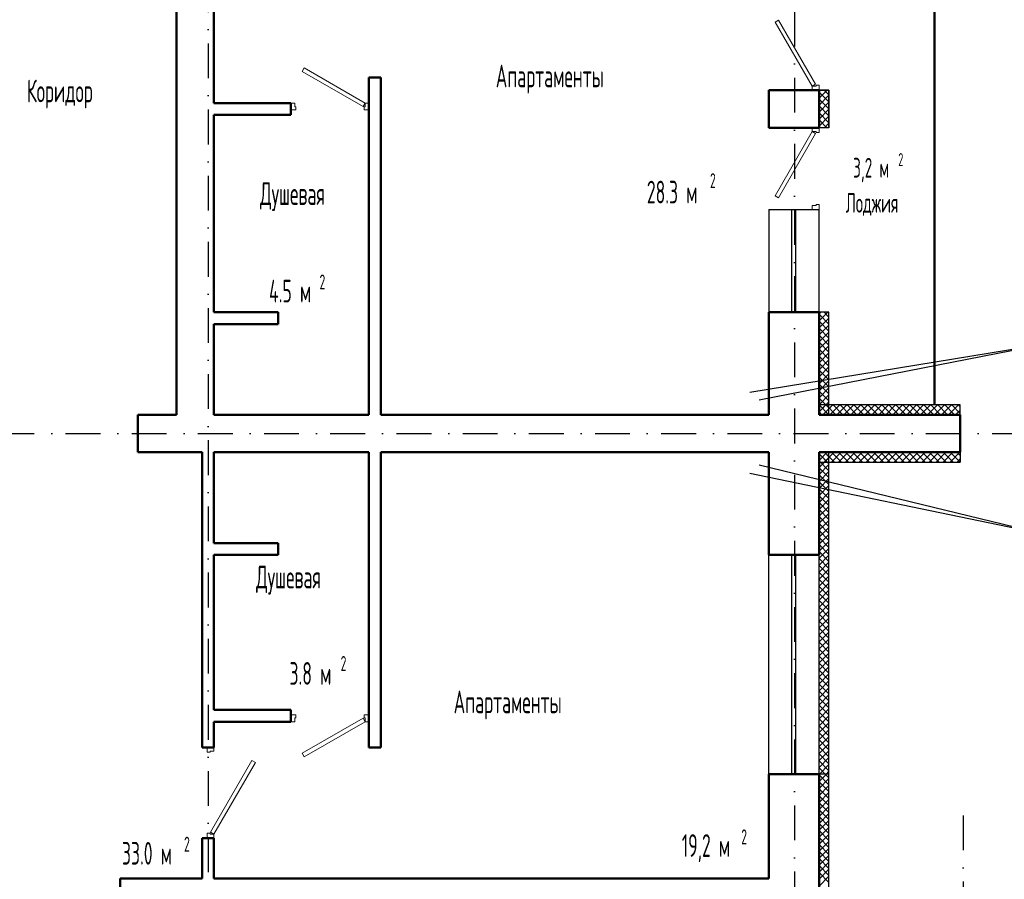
# Model space of a CAD drawing. Extents: x -1560602 to 321118, y -2308202 to -430103.
# Tile 20 of 104: x -1493034 to -1483060, y -2269151 to -2260440. Entities that reach past the tile are written whole.
import ezdxf

# ---------------------------------------------------------------- set-up
doc = ezdxf.new("R2010")
doc.units = 0
doc.header["$MEASUREMENT"] = 0
doc.linetypes.add('Dot & Dashed', pattern=[670.277762, 352.777767, -176.388884, 0, -141.111112])
doc.linetypes.add('Штрихпунктирная', pattern=[0.670278, 0.352778, -0.176389, 0, -0.141111])
doc.layers.get('0').update_dxf_attribs({"color": 255, "linetype": 'CONTINUOUS'})
doc.layers.add('Двери', color=4, linetype='CONTINUOUS', lineweight=15)
doc.layers.add('стены', color=5, linetype='CONTINUOUS', lineweight=50)
for name, color, linetype in [('Оси', 253, 'Dot & Dashed'), ('отделка', 240, 'CONTINUOUS'), ('Текст', 7, 'CONTINUOUS'), ('Утеплитель', 6, 'CONTINUOUS')]:
    doc.layers.add(name, color=color, linetype=linetype)
doc.styles.get("Standard").update_dxf_attribs({"font": 'spds.shx', "width": 0.7, "height": 250})

msp = doc.modelspace()

# ---------------------------------------------------------------- linework, layer by layer
at = {"color": 0}
for p, q in [((-1485636.4, -2264215.9, 0), (-1482531.6, -2263704.7, 0)), ((-1482531.6, -2263704.7, 0), (-1485542.5, -2264293.9, 0)), ((-1482531.6, -2265681.8, 0), (-1485636.4, -2265040.1, 0)), ((-1485542.5, -2264950.5, 0), (-1482531.6, -2265681.8, 0))]:
    msp.add_line(p, q, dxfattribs=at)
at = {"layer": 'Двери', "color": 0, "linetype": 'Continuous'}
for p, q in [((-1485380.7, -2260464.4), (-1485346.1, -2260444.4)), ((-1485346.1, -2260444.4), (-1484971.1, -2261093.9)), ((-1485005.7, -2261113.9), (-1485380.7, -2260464.4)), ((-1490150.6, -2260929), (-1490170.6, -2260963.6)), ((-1489535.7, -2261284), (-1490150.6, -2260929)), ((-1490170.6, -2260963.6), (-1489555.7, -2261318.6)), ((-1484971.1, -2261093.9), (-1485005.7, -2261113.9)), ((-1485005.7, -2261153.9), (-1485005.7, -2261113.9)), ((-1485005.7, -2261113.9), (-1484965.7, -2261113.9)), ((-1484965.7, -2261113.9), (-1484965.7, -2261103.9)), ((-1484965.7, -2261103.9), (-1484935.7, -2261103.9)), ((-1484935.7, -2261103.9), (-1484935.7, -2261153.9)), ((-1490245.7, -2261284), (-1490285.7, -2261284)), ((-1490245.7, -2261324), (-1490245.7, -2261284)), ((-1490235.7, -2261324), (-1490245.7, -2261324)), ((-1490235.7, -2261354), (-1490235.7, -2261324)), ((-1489555.7, -2261318.6), (-1489535.7, -2261284)), ((-1489535.7, -2261324), (-1489545.7, -2261324)), ((-1489545.7, -2261324), (-1489545.7, -2261354)), ((-1489495.7, -2261284), (-1489535.7, -2261284)), ((-1489535.7, -2261284), (-1489535.7, -2261324)), ((-1490285.7, -2261354), (-1490235.7, -2261354)), ((-1489545.7, -2261354), (-1489495.7, -2261354)), ((-1485005.7, -2261533.9), (-1485005.7, -2261573.9)), ((-1484935.7, -2261583.9), (-1484935.7, -2261533.9)), ((-1485005.7, -2261573.9), (-1485380.7, -2262223.4)), ((-1485346.1, -2262243.4), (-1484971.1, -2261593.9)), ((-1485005.7, -2261573.9), (-1484965.7, -2261573.9)), ((-1484971.1, -2261593.9), (-1485005.7, -2261573.9)), ((-1484965.7, -2261573.9), (-1484965.7, -2261583.9)), ((-1484965.7, -2261583.9), (-1484935.7, -2261583.9)), ((-1485380.7, -2262223.4), (-1485346.1, -2262243.4)), ((-1484965.7, -2262323.9), (-1485005.7, -2262323.9)), ((-1485005.7, -2262323.9), (-1485005.7, -2262363.9)), ((-1484935.7, -2262313.9), (-1484965.7, -2262313.9)), ((-1484965.7, -2262313.9), (-1484965.7, -2262323.9)), ((-1484935.7, -2262363.9), (-1484935.7, -2262313.9)), ((-1490285.7, -2267483.8), (-1490235.7, -2267483.8)), ((-1490235.7, -2267513.8), (-1490245.7, -2267513.8)), ((-1490245.7, -2267513.8), (-1490245.7, -2267553.8)), ((-1490235.7, -2267483.8), (-1490235.7, -2267513.8)), ((-1490170.6, -2267874.2), (-1489555.7, -2267519.2)), ((-1489555.7, -2267519.2), (-1489535.7, -2267553.8)), ((-1489545.7, -2267513.8), (-1489545.7, -2267483.8)), ((-1489545.7, -2267483.8), (-1489495.7, -2267483.8)), ((-1489535.7, -2267513.8), (-1489545.7, -2267513.8)), ((-1489535.7, -2267553.8), (-1489535.7, -2267513.8)), ((-1490245.7, -2267553.8), (-1490285.7, -2267553.8)), ((-1489535.7, -2267553.8), (-1490150.6, -2267908.8)), ((-1489495.7, -2267553.8), (-1489535.7, -2267553.8)), ((-1491135.7, -2267813.8), (-1491135.7, -2267863.8)), ((-1491065.7, -2267853.8), (-1491065.7, -2267813.8)), ((-1491135.7, -2267863.8), (-1491105.7, -2267863.8)), ((-1491105.7, -2267863.8), (-1491105.7, -2267853.8)), ((-1491105.7, -2267853.8), (-1491065.7, -2267853.8)), ((-1490150.6, -2267908.8), (-1490170.6, -2267874.2)), ((-1490680.4, -2267946.4), (-1491100.4, -2268673.8)), ((-1491065.7, -2268693.8), (-1490645.7, -2267966.4)), ((-1490645.7, -2267966.4), (-1490680.4, -2267946.4)), ((-1491105.7, -2268683.8), (-1491135.7, -2268683.8)), ((-1491135.7, -2268683.8), (-1491135.7, -2268733.8)), ((-1491105.7, -2268693.8), (-1491105.7, -2268683.8)), ((-1491065.7, -2268693.8), (-1491105.7, -2268693.8)), ((-1491100.4, -2268673.8), (-1491065.7, -2268693.8)), ((-1491065.7, -2268733.8), (-1491065.7, -2268693.8))]:
    msp.add_line(p, q, dxfattribs=at)
at = {"layer": 'Оси', "color": 0, "linetype": 'Штрихпунктирная', "lineweight": -3, "ltscale": 1000}
for p, q in [((-1491125.7, -2249953.9), (-1491125.7, -2295575.6)), ((-1485185.7, -2252313.9), (-1485185.7, -2295548.9)), ((-1505305.6, -2264633.9), (-1478850.7, -2264633.9)), ((-1483475.7, -2268503.9), (-1483475.7, -2295548.9))]:
    msp.add_line(p, q, dxfattribs=at)
at = {"layer": 'отделка', "color": 0, "ltscale": 100}
for p, q in [((-1485445.7, -2262363.9), (-1484935.7, -2262363.9)), ((-1485445.7, -2262363.9), (-1485445.7, -2263403.9)), ((-1485210.7, -2263403.9), (-1485210.7, -2262363.9)), ((-1485170.7, -2263403.9), (-1485170.7, -2262363.9)), ((-1484935.7, -2263403.9), (-1484935.7, -2262363.9)), ((-1485445.7, -2263403.9), (-1484935.7, -2263403.9)), ((-1485445.7, -2268083.9), (-1485445.7, -2265863.9)), ((-1485210.7, -2268083.9), (-1485210.7, -2265863.9)), ((-1485170.7, -2268083.9), (-1485170.7, -2265863.9)), ((-1484935.7, -2268083.9), (-1484935.7, -2265863.9))]:
    msp.add_line(p, q, dxfattribs=at)
at = {"layer": 'стены', "color": 0, "ltscale": 100}
for p, q in [((-1483765.7, -2264343.9), (-1483765.7, -2254543.9)), ((-1491065.7, -2261284), (-1491065.7, -2259423.9)), ((-1489375.7, -2261024), (-1489495.7, -2261024)), ((-1489495.7, -2261024), (-1489495.7, -2264443.9)), ((-1489375.7, -2264443.9), (-1489375.7, -2261024)), ((-1490285.7, -2261284), (-1491065.7, -2261284)), ((-1490285.7, -2261404), (-1490285.7, -2261284)), ((-1491065.7, -2263404), (-1491065.7, -2261404)), ((-1491065.7, -2261404), (-1490285.7, -2261404)), ((-1490415.7, -2263404), (-1491065.7, -2263404)), ((-1490415.7, -2263523.9), (-1490415.7, -2263404)), ((-1491065.7, -2263524), (-1490415.7, -2263523.9)), ((-1489495.7, -2264443.9), (-1491065.7, -2264443.9)), ((-1483505.7, -2264823.9), (-1483505.7, -2264443.9)), ((-1490415.7, -2265863.8), (-1490415.7, -2265743.9)), ((-1490285.7, -2267553.8), (-1490285.7, -2267433.8)), ((-1491065.7, -2267813.8), (-1491185.7, -2267813.8)), ((-1491065.7, -2268733.8), (-1491185.7, -2268733.8))]:
    msp.add_line(p, q, dxfattribs=at)
at = {"layer": 'стены', "color": 0, "linetype": 'Continuous'}
for p, q in [((-1491445.7, -2259423.9), (-1491445.7, -2264443.9)), ((-1485005.7, -2261153.9), (-1485445.7, -2261153.9)), ((-1485445.7, -2261153.9), (-1485445.7, -2261348.9)), ((-1484935.7, -2261153.9), (-1485005.7, -2261153.9)), ((-1484935.7, -2261153.9), (-1485005.7, -2261153.9)), ((-1484935.7, -2261533.9), (-1484935.7, -2261153.9)), ((-1485445.7, -2261343.9), (-1485445.7, -2261533.9)), ((-1485005.7, -2261533.9), (-1485445.7, -2261533.9)), ((-1484935.7, -2261533.9), (-1485005.7, -2261533.9)), ((-1485005.7, -2263403.9), (-1485445.7, -2263403.9)), ((-1485445.7, -2263403.9), (-1485445.7, -2264443.9)), ((-1484935.7, -2263403.9), (-1485005.7, -2263403.9)), ((-1484935.7, -2263403.9), (-1485005.7, -2263403.9)), ((-1484935.7, -2264443.9), (-1484935.7, -2263403.9)), ((-1491065.7, -2264443.9), (-1491065.7, -2263524)), ((-1485445.7, -2263566.3), (-1485445.7, -2264421.3)), ((-1491445.7, -2264443.9), (-1491835.7, -2264443.9)), ((-1491835.7, -2264443.9), (-1491835.7, -2264823.9)), ((-1486615.7, -2264443.9), (-1489375.7, -2264443.9)), ((-1485445.7, -2264443.9), (-1486615.7, -2264443.9)), ((-1485468.2, -2264443.8), (-1486473.2, -2264443.8)), ((-1484935.7, -2264443.9), (-1483505.7, -2264443.9)), ((-1491835.7, -2264823.9), (-1491185.7, -2264823.9)), ((-1491185.7, -2264823.9), (-1491185.7, -2267813.8)), ((-1491065.7, -2265743.8), (-1491065.7, -2264823.9)), ((-1491065.7, -2264823.9), (-1489495.7, -2264823.9)), ((-1489518.7, -2264823.9), (-1491042.7, -2264823.9)), ((-1489495.7, -2264823.9), (-1489495.7, -2267433.8)), ((-1489375.7, -2267813.8), (-1489375.7, -2264823.9)), ((-1489375.7, -2264823.9), (-1485445.7, -2264823.9)), ((-1485445.7, -2264823.9), (-1485445.7, -2265863.9)), ((-1484935.7, -2264823.9), (-1483505.7, -2264823.9)), ((-1484935.7, -2265863.9), (-1484935.7, -2264823.9)), ((-1491065.7, -2265720.9), (-1491065.7, -2264846.9)), ((-1489495.7, -2265720.9), (-1489495.7, -2264846.9)), ((-1490415.7, -2265743.8), (-1491065.7, -2265743.8)), ((-1491065.7, -2265863.8), (-1490415.7, -2265863.8)), ((-1491065.7, -2267433.8), (-1491065.7, -2265863.8)), ((-1485005.7, -2265863.9), (-1485445.7, -2265863.9)), ((-1484935.7, -2265863.9), (-1485005.7, -2265863.9)), ((-1484935.7, -2265863.9), (-1485005.7, -2265863.9)), ((-1490285.7, -2267433.8), (-1491065.7, -2267433.8)), ((-1489495.7, -2267433.8), (-1489495.7, -2267813.8)), ((-1491065.7, -2267553.8), (-1490285.7, -2267553.8)), ((-1491065.7, -2267813.8), (-1491065.7, -2267553.8)), ((-1489495.7, -2267813.8), (-1489375.7, -2267813.8)), ((-1485005.7, -2268083.9), (-1485445.7, -2268083.9)), ((-1485445.7, -2268083.9), (-1485445.7, -2269143.9)), ((-1484935.7, -2268083.9), (-1485005.7, -2268083.9)), ((-1484935.7, -2268083.9), (-1485005.7, -2268083.9)), ((-1484935.7, -2269143.9), (-1484935.7, -2268083.9)), ((-1491185.7, -2268733.8), (-1491185.7, -2269143.9)), ((-1491065.7, -2269143.9), (-1491065.7, -2268733.8)), ((-1492015.7, -2269143.9), (-1492015.7, -2269653.9)), ((-1491185.7, -2269143.9), (-1492015.7, -2269143.9)), ((-1485445.7, -2269143.9), (-1491065.7, -2269143.9)), ((-1484935.7, -2269653.9), (-1484935.7, -2269143.9))]:
    msp.add_line(p, q, dxfattribs=at)
at = {"layer": 'Утеплитель', "color": 0, "linetype": 'Continuous'}
for p, q in [((-1484835.7, -2261153.9), (-1484935.7, -2261153.9)), ((-1484935.7, -2261164), (-1484925.6, -2261153.9)), ((-1484935.7, -2261234.7), (-1484854.9, -2261153.9)), ((-1484835.7, -2261272.7), (-1484935.7, -2261172.7)), ((-1484935.7, -2261305.4), (-1484835.7, -2261205.4)), ((-1484835.7, -2261343.4), (-1484935.7, -2261243.4)), ((-1484835.7, -2261202), (-1484883.9, -2261153.9)), ((-1484835.7, -2261533.9), (-1484835.7, -2261153.9)), ((-1484935.7, -2261376.1), (-1484835.7, -2261276.1)), ((-1484835.7, -2261414.1), (-1484935.7, -2261314.1)), ((-1484935.7, -2261446.9), (-1484835.7, -2261346.9)), ((-1484835.7, -2261484.9), (-1484935.7, -2261384.9)), ((-1484935.7, -2261517.6), (-1484835.7, -2261417.6)), ((-1484857.4, -2261533.9), (-1484935.7, -2261455.6)), ((-1484928.1, -2261533.9), (-1484935.7, -2261526.3)), ((-1484835.7, -2261533.9), (-1484935.7, -2261533.9)), ((-1484881.4, -2261533.9), (-1484835.7, -2261488.3)), ((-1484835.7, -2263403.9), (-1484935.7, -2263403.9)), ((-1484935.7, -2263421.9), (-1484917.7, -2263403.9)), ((-1484935.7, -2263492.6), (-1484847, -2263403.9)), ((-1484835.7, -2263524.8), (-1484935.7, -2263424.8)), ((-1484835.7, -2263454.1), (-1484886, -2263403.9)), ((-1484835.7, -2264443.9), (-1484835.7, -2263403.9)), ((-1484935.7, -2263563.4), (-1484835.7, -2263463.4)), ((-1484835.7, -2263595.6), (-1484935.7, -2263495.6)), ((-1484935.7, -2263634.1), (-1484835.7, -2263534.1)), ((-1484835.7, -2263666.3), (-1484935.7, -2263566.3)), ((-1484935.7, -2263704.8), (-1484835.7, -2263604.8)), ((-1484835.7, -2263737), (-1484935.7, -2263637)), ((-1484935.7, -2263775.5), (-1484835.7, -2263675.5)), ((-1484835.7, -2263807.7), (-1484935.7, -2263707.7)), ((-1484935.7, -2263846.2), (-1484835.7, -2263746.2)), ((-1484835.7, -2263878.4), (-1484935.7, -2263778.4)), ((-1484935.7, -2263916.9), (-1484835.7, -2263816.9)), ((-1484835.7, -2263949.1), (-1484935.7, -2263849.1)), ((-1484935.7, -2263987.6), (-1484835.7, -2263887.6)), ((-1484835.7, -2264019.8), (-1484935.7, -2263919.8)), ((-1484935.7, -2264058.3), (-1484835.7, -2263958.3)), ((-1484835.7, -2264090.5), (-1484935.7, -2263990.5)), ((-1484935.7, -2264129), (-1484835.7, -2264029)), ((-1484835.7, -2264161.2), (-1484935.7, -2264061.2)), ((-1484935.7, -2264199.7), (-1484835.7, -2264099.7)), ((-1484835.7, -2264232), (-1484935.7, -2264132)), ((-1484935.7, -2264270.5), (-1484835.7, -2264170.5)), ((-1484835.7, -2264302.7), (-1484935.7, -2264202.7)), ((-1484935.7, -2264341.2), (-1484835.7, -2264241.2)), ((-1484835.7, -2264373.4), (-1484935.7, -2264273.4)), ((-1484935.7, -2264411.9), (-1484835.7, -2264311.9)), ((-1483505.7, -2264343.9), (-1484935.7, -2264343.9)), ((-1484935.7, -2264411.9), (-1484867.8, -2264343.9)), ((-1484835.9, -2264443.9), (-1484935.7, -2264344.1)), ((-1484835.9, -2264443.9), (-1484935.7, -2264344.1)), ((-1484906.6, -2264443.9), (-1484935.7, -2264414.8)), ((-1484906.6, -2264443.9), (-1484935.7, -2264414.8)), ((-1484897.1, -2264443.9), (-1484797.1, -2264343.9)), ((-1484897.1, -2264443.9), (-1484835.7, -2264382.6)), ((-1484765.2, -2264443.9), (-1484865.2, -2264343.9)), ((-1484826.3, -2264443.9), (-1484726.3, -2264343.9)), ((-1484694.5, -2264443.9), (-1484794.5, -2264343.9)), ((-1484755.6, -2264443.9), (-1484655.6, -2264343.9)), ((-1484623.8, -2264443.9), (-1484723.8, -2264343.9)), ((-1484684.9, -2264443.9), (-1484584.9, -2264343.9)), ((-1484553.1, -2264443.9), (-1484653.1, -2264343.9)), ((-1484614.2, -2264443.9), (-1484514.2, -2264343.9)), ((-1484482.4, -2264443.9), (-1484582.4, -2264343.9)), ((-1484543.5, -2264443.9), (-1484443.5, -2264343.9)), ((-1484411.7, -2264443.9), (-1484511.7, -2264343.9)), ((-1484472.8, -2264443.9), (-1484372.8, -2264343.9)), ((-1484341, -2264443.9), (-1484441, -2264343.9)), ((-1484402.1, -2264443.9), (-1484302.1, -2264343.9)), ((-1484270.2, -2264443.9), (-1484370.2, -2264343.9)), ((-1484331.4, -2264443.9), (-1484231.4, -2264343.9)), ((-1484199.5, -2264443.9), (-1484299.5, -2264343.9)), ((-1484260.7, -2264443.9), (-1484160.7, -2264343.9)), ((-1484128.8, -2264443.9), (-1484228.8, -2264343.9)), ((-1484189.9, -2264443.9), (-1484089.9, -2264343.9)), ((-1484058.1, -2264443.9), (-1484158.1, -2264343.9)), ((-1484119.2, -2264443.9), (-1484019.2, -2264343.9)), ((-1483987.4, -2264443.9), (-1484087.4, -2264343.9)), ((-1484048.5, -2264443.9), (-1483948.5, -2264343.9)), ((-1483916.7, -2264443.9), (-1484016.7, -2264343.9)), ((-1483977.8, -2264443.9), (-1483877.8, -2264343.9)), ((-1483846, -2264443.9), (-1483946, -2264343.9)), ((-1483907.1, -2264443.9), (-1483807.1, -2264343.9)), ((-1483775.3, -2264443.9), (-1483875.3, -2264343.9)), ((-1483836.4, -2264443.9), (-1483736.4, -2264343.9)), ((-1483704.6, -2264443.9), (-1483804.6, -2264343.9)), ((-1483765.7, -2264443.9), (-1483665.7, -2264343.9)), ((-1483633.8, -2264443.9), (-1483733.8, -2264343.9)), ((-1483695, -2264443.9), (-1483595, -2264343.9)), ((-1483563.1, -2264443.9), (-1483663.1, -2264343.9)), ((-1483624.3, -2264443.9), (-1483524.3, -2264343.9)), ((-1483505.7, -2264430.6), (-1483592.4, -2264343.9)), ((-1483553.5, -2264443.9), (-1483505.7, -2264396.1)), ((-1483505.7, -2264359.9), (-1483521.7, -2264343.9)), ((-1484935.7, -2264836.1), (-1484923.5, -2264823.9)), ((-1484935.7, -2264906.9), (-1484852.8, -2264823.9)), ((-1484935.7, -2264836.1), (-1484923.5, -2264823.9)), ((-1484935.7, -2264906.9), (-1484852.8, -2264823.9)), ((-1484835.7, -2264939.1), (-1484935.7, -2264839.1)), ((-1484850.9, -2264923.9), (-1484935.7, -2264839.1)), ((-1484882.1, -2264923.9), (-1484782.1, -2264823.9)), ((-1484835.7, -2264868.4), (-1484880.2, -2264823.9)), ((-1484780.2, -2264923.9), (-1484880.2, -2264823.9)), ((-1484835.7, -2268083.9), (-1484835.7, -2264823.9)), ((-1484811.4, -2264923.9), (-1484711.4, -2264823.9)), ((-1484709.5, -2264923.9), (-1484809.5, -2264823.9)), ((-1484740.7, -2264923.9), (-1484640.7, -2264823.9)), ((-1484638.8, -2264923.9), (-1484738.8, -2264823.9)), ((-1484669.9, -2264923.9), (-1484569.9, -2264823.9)), ((-1484568.1, -2264923.9), (-1484668.1, -2264823.9)), ((-1484599.2, -2264923.9), (-1484499.2, -2264823.9)), ((-1484497.3, -2264923.9), (-1484597.3, -2264823.9)), ((-1484528.5, -2264923.9), (-1484428.5, -2264823.9)), ((-1484426.6, -2264923.9), (-1484526.6, -2264823.9)), ((-1484457.8, -2264923.9), (-1484357.8, -2264823.9)), ((-1484355.9, -2264923.9), (-1484455.9, -2264823.9)), ((-1484387.1, -2264923.9), (-1484287.1, -2264823.9)), ((-1484285.2, -2264923.9), (-1484385.2, -2264823.9)), ((-1484316.4, -2264923.9), (-1484216.4, -2264823.9)), ((-1484214.5, -2264923.9), (-1484314.5, -2264823.9)), ((-1484245.7, -2264923.9), (-1484145.7, -2264823.9)), ((-1484143.8, -2264923.9), (-1484243.8, -2264823.9)), ((-1484175, -2264923.9), (-1484075, -2264823.9)), ((-1484073.1, -2264923.9), (-1484173.1, -2264823.9)), ((-1484104.3, -2264923.9), (-1484004.3, -2264823.9)), ((-1484002.4, -2264923.9), (-1484102.4, -2264823.9)), ((-1484033.5, -2264923.9), (-1483933.5, -2264823.9)), ((-1483931.7, -2264923.9), (-1484031.7, -2264823.9)), ((-1483962.8, -2264923.9), (-1483862.8, -2264823.9)), ((-1483861, -2264923.9), (-1483961, -2264823.9)), ((-1483892.1, -2264923.9), (-1483792.1, -2264823.9)), ((-1483790.2, -2264923.9), (-1483890.2, -2264823.9)), ((-1483821.4, -2264923.9), (-1483721.4, -2264823.9)), ((-1483719.5, -2264923.9), (-1483819.5, -2264823.9)), ((-1483750.7, -2264923.9), (-1483650.7, -2264823.9)), ((-1483648.8, -2264923.9), (-1483748.8, -2264823.9)), ((-1483680, -2264923.9), (-1483580, -2264823.9)), ((-1483578.1, -2264923.9), (-1483678.1, -2264823.9)), ((-1483609.3, -2264923.9), (-1483509.3, -2264823.9)), ((-1483507.4, -2264923.9), (-1483607.4, -2264823.9)), ((-1483505.7, -2264854.8), (-1483536.7, -2264823.9)), ((-1484935.7, -2264977.6), (-1484835.7, -2264877.6)), ((-1484835.7, -2265009.8), (-1484935.7, -2264909.8)), ((-1484921.6, -2264923.9), (-1484935.7, -2264909.8)), ((-1484935.7, -2264923.9), (-1483505.7, -2264923.9)), ((-1483538.6, -2264923.9), (-1483505.7, -2264891.1)), ((-1484935.7, -2265048.3), (-1484835.7, -2264948.3)), ((-1484835.7, -2265080.5), (-1484935.7, -2264980.5)), ((-1484935.7, -2265119), (-1484835.7, -2265019)), ((-1484835.7, -2265151.2), (-1484935.7, -2265051.2)), ((-1484935.7, -2265189.7), (-1484835.7, -2265089.7)), ((-1484835.7, -2265221.9), (-1484935.7, -2265121.9)), ((-1484935.7, -2265260.4), (-1484835.7, -2265160.4)), ((-1484835.7, -2265292.6), (-1484935.7, -2265192.6)), ((-1484935.7, -2265331.1), (-1484835.7, -2265231.1)), ((-1484835.7, -2265363.3), (-1484935.7, -2265263.3)), ((-1484935.7, -2265401.8), (-1484835.7, -2265301.8)), ((-1484835.7, -2265434), (-1484935.7, -2265334)), ((-1484935.7, -2265472.5), (-1484835.7, -2265372.5)), ((-1484835.7, -2265504.7), (-1484935.7, -2265404.7)), ((-1484935.7, -2265543.3), (-1484835.7, -2265443.3)), ((-1484835.7, -2265575.5), (-1484935.7, -2265475.5)), ((-1484935.7, -2265614), (-1484835.7, -2265514)), ((-1484835.7, -2265646.2), (-1484935.7, -2265546.2)), ((-1484935.7, -2265684.7), (-1484835.7, -2265584.7)), ((-1484835.7, -2265716.9), (-1484935.7, -2265616.9)), ((-1484935.7, -2265755.4), (-1484835.7, -2265655.4)), ((-1484835.7, -2265787.6), (-1484935.7, -2265687.6)), ((-1484935.7, -2265826.1), (-1484835.7, -2265726.1)), ((-1484835.7, -2265858.3), (-1484935.7, -2265758.3)), ((-1484935.7, -2265896.8), (-1484835.7, -2265796.8)), ((-1484835.7, -2265929), (-1484935.7, -2265829)), ((-1484935.7, -2265967.5), (-1484835.7, -2265867.5)), ((-1484835.7, -2265999.7), (-1484935.7, -2265899.7)), ((-1484935.7, -2266038.2), (-1484835.7, -2265938.2)), ((-1484835.7, -2266070.4), (-1484935.7, -2265970.4)), ((-1484935.7, -2266108.9), (-1484835.7, -2266008.9)), ((-1484835.7, -2266141.1), (-1484935.7, -2266041.1)), ((-1484935.7, -2266179.6), (-1484835.7, -2266079.6)), ((-1484835.7, -2266211.9), (-1484935.7, -2266111.9)), ((-1484935.7, -2266250.4), (-1484835.7, -2266150.4)), ((-1484835.7, -2266282.6), (-1484935.7, -2266182.6)), ((-1484935.7, -2266321.1), (-1484835.7, -2266221.1)), ((-1484835.7, -2266353.3), (-1484935.7, -2266253.3)), ((-1484935.7, -2266391.8), (-1484835.7, -2266291.8)), ((-1484835.7, -2266424), (-1484935.7, -2266324)), ((-1484935.7, -2266462.5), (-1484835.7, -2266362.5)), ((-1484835.7, -2266494.7), (-1484935.7, -2266394.7)), ((-1484935.7, -2266533.2), (-1484835.7, -2266433.2)), ((-1484835.7, -2266565.4), (-1484935.7, -2266465.4)), ((-1484935.7, -2266603.9), (-1484835.7, -2266503.9)), ((-1484835.7, -2266636.1), (-1484935.7, -2266536.1)), ((-1484935.7, -2266674.6), (-1484835.7, -2266574.6)), ((-1484835.7, -2266706.8), (-1484935.7, -2266606.8)), ((-1484935.7, -2266745.3), (-1484835.7, -2266645.3)), ((-1484835.7, -2266777.5), (-1484935.7, -2266677.5)), ((-1484935.7, -2266816), (-1484835.7, -2266716)), ((-1484835.7, -2266848.2), (-1484935.7, -2266748.2)), ((-1484935.7, -2266886.8), (-1484835.7, -2266786.8)), ((-1484835.7, -2266919), (-1484935.7, -2266819)), ((-1484935.7, -2266957.5), (-1484835.7, -2266857.5)), ((-1484835.7, -2266989.7), (-1484935.7, -2266889.7)), ((-1484935.7, -2267028.2), (-1484835.7, -2266928.2)), ((-1484835.7, -2267060.4), (-1484935.7, -2266960.4)), ((-1484935.7, -2267098.9), (-1484835.7, -2266998.9)), ((-1484835.7, -2267131.1), (-1484935.7, -2267031.1)), ((-1484935.7, -2267169.6), (-1484835.7, -2267069.6)), ((-1484835.7, -2267201.8), (-1484935.7, -2267101.8)), ((-1484935.7, -2267240.3), (-1484835.7, -2267140.3)), ((-1484835.7, -2267272.5), (-1484935.7, -2267172.5)), ((-1484935.7, -2267311), (-1484835.7, -2267211)), ((-1484835.7, -2267343.2), (-1484935.7, -2267243.2)), ((-1484935.7, -2267381.7), (-1484835.7, -2267281.7)), ((-1484835.7, -2267413.9), (-1484935.7, -2267313.9)), ((-1484935.7, -2267452.4), (-1484835.7, -2267352.4)), ((-1484835.7, -2267484.6), (-1484935.7, -2267384.6)), ((-1484935.7, -2267523.2), (-1484835.7, -2267423.2)), ((-1484835.7, -2267555.4), (-1484935.7, -2267455.4)), ((-1484935.7, -2267593.9), (-1484835.7, -2267493.9)), ((-1484835.7, -2267626.1), (-1484935.7, -2267526.1)), ((-1484935.7, -2267664.6), (-1484835.7, -2267564.6)), ((-1484835.7, -2267696.8), (-1484935.7, -2267596.8)), ((-1484935.7, -2267735.3), (-1484835.7, -2267635.3)), ((-1484835.7, -2267767.5), (-1484935.7, -2267667.5)), ((-1484935.7, -2267806), (-1484835.7, -2267706)), ((-1484835.7, -2267838.2), (-1484935.7, -2267738.2)), ((-1484935.7, -2267876.7), (-1484835.7, -2267776.7)), ((-1484835.7, -2267908.9), (-1484935.7, -2267808.9)), ((-1484935.7, -2267947.4), (-1484835.7, -2267847.4)), ((-1484835.7, -2267979.6), (-1484935.7, -2267879.6)), ((-1484935.7, -2268018.1), (-1484835.7, -2267918.1)), ((-1484835.7, -2268050.3), (-1484935.7, -2267950.3)), ((-1484872.9, -2268083.9), (-1484935.7, -2268021)), ((-1484930.8, -2268083.9), (-1484835.7, -2267988.8)), ((-1484835.7, -2268083.9), (-1484935.7, -2268083.9)), ((-1484835.7, -2268083.9), (-1484935.7, -2268083.9)), ((-1484935.7, -2268088.8), (-1484930.8, -2268083.9)), ((-1484935.7, -2268159.5), (-1484860.1, -2268083.9)), ((-1484835.7, -2268191.8), (-1484935.7, -2268091.8)), ((-1484935.7, -2268230.3), (-1484835.7, -2268130.3)), ((-1484835.7, -2268121), (-1484872.9, -2268083.9)), ((-1484860.1, -2268083.9), (-1484835.7, -2268059.5)), ((-1484835.7, -2269253.9), (-1484835.7, -2268083.9)), ((-1484835.7, -2268262.5), (-1484935.7, -2268162.5)), ((-1484935.7, -2268301), (-1484835.7, -2268201)), ((-1484835.7, -2268333.2), (-1484935.7, -2268233.2)), ((-1484935.7, -2268371.7), (-1484835.7, -2268271.7)), ((-1484835.7, -2268403.9), (-1484935.7, -2268303.9)), ((-1484935.7, -2268442.4), (-1484835.7, -2268342.4)), ((-1484835.7, -2268474.6), (-1484935.7, -2268374.6)), ((-1484935.7, -2268513.1), (-1484835.7, -2268413.1)), ((-1484835.7, -2268545.3), (-1484935.7, -2268445.3)), ((-1484935.7, -2268583.8), (-1484835.7, -2268483.8)), ((-1484835.7, -2268616), (-1484935.7, -2268516)), ((-1484935.7, -2268654.5), (-1484835.7, -2268554.5)), ((-1484835.7, -2268686.7), (-1484935.7, -2268586.7)), ((-1484935.7, -2268725.2), (-1484835.7, -2268625.2)), ((-1484835.7, -2268757.4), (-1484935.7, -2268657.4)), ((-1484935.7, -2268795.9), (-1484835.7, -2268695.9)), ((-1484835.7, -2268828.1), (-1484935.7, -2268728.1)), ((-1484935.7, -2268866.7), (-1484835.7, -2268766.7)), ((-1484835.7, -2268898.9), (-1484935.7, -2268798.9)), ((-1484935.7, -2268937.4), (-1484835.7, -2268837.4)), ((-1484835.7, -2268969.6), (-1484935.7, -2268869.6)), ((-1484935.7, -2269008.1), (-1484835.7, -2268908.1)), ((-1484835.7, -2269040.3), (-1484935.7, -2268940.3)), ((-1484935.7, -2269078.8), (-1484835.7, -2268978.8)), ((-1484835.7, -2269111), (-1484935.7, -2269011)), ((-1484935.7, -2269149.5), (-1484835.7, -2269049.5)), ((-1484835.7, -2269181.7), (-1484935.7, -2269081.7)), ((-1484935.7, -2269220.2), (-1484835.7, -2269120.2))]:
    msp.add_line(p, q, dxfattribs=at)
at = {"layer": 'Утеплитель', "color": 0, "ltscale": 100}
for p, q in [((-1484935.7, -2261153.9), (-1484835.7, -2261153.9)), ((-1484835.7, -2261153.9), (-1484835.7, -2261533.9)), ((-1484835.7, -2261533.9), (-1484935.7, -2261533.9)), ((-1483505.7, -2264443.9), (-1483505.7, -2264343.9)), ((-1483505.7, -2264823.9), (-1483505.7, -2264923.9))]:
    msp.add_line(p, q, dxfattribs=at)

# ---------------------------------------------------------------- texts
at = {"layer": 'Текст', "color": 0, "linetype": 'Continuous', "width": 0.7}
for s, height, p in [('Апартаменты', 230, (-1488210.9, -2261125.2)), ('Коридор', 230, (-1492960.5, -2261276.9)), ('3,2 м', 200, (-1484591.9, -2262039.9)), ('2', 132, (-1484133.8, -2261923.3)), ('2', 151.8, (-1486041.2, -2262146.7)), ('Душевая', 230, (-1490598.2, -2262316.9)), ('28.3 м', 230, (-1486680.6, -2262301.6)), ('Лоджия', 200, (-1484666.7, -2262395.4)), ('2', 151.8, (-1489996.7, -2263173.4)), ('4.5 м', 230, (-1490507.6, -2263305)), ('Душевая', 230, (-1490638.4, -2266202.7)), ('2', 151.8, (-1489782.6, -2267040.1)), ('3.8 м', 230, (-1490300.5, -2267179.4)), ('Апартаменты', 230, (-1488637.4, -2267468)), ('2', 151.8, (-1491368.5, -2268870.7)), ('19,2 м', 230, (-1486326.8, -2268923.6)), ('2', 151.8, (-1485724.5, -2268797.1)), ('33.0 м', 230, (-1491997.2, -2269002.3))]:
    msp.add_text(s, height=height, dxfattribs=at).set_placement(p)

doc.saveas('drawing.dxf')
